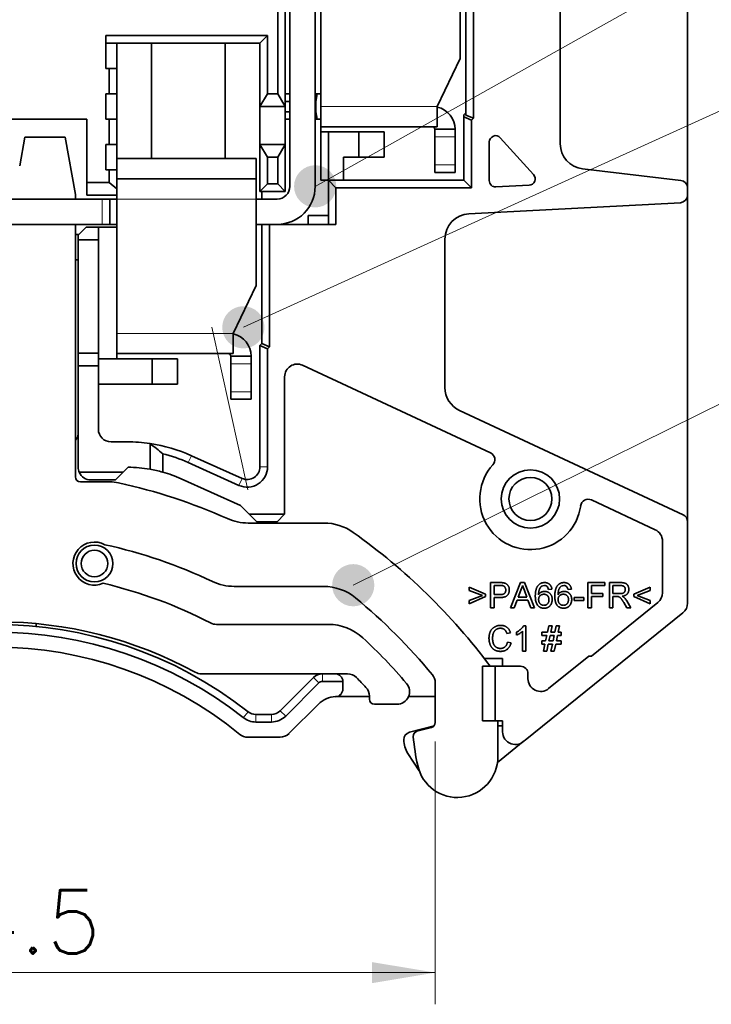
# Model space of a CAD drawing. Header units: millimetres. Extents: x 6 to 292, y 26 to 225.
# Tile 4 of 26: x 82 to 109, y 97 to 136. Entities that reach past the tile are written whole.
import ezdxf
from ezdxf.enums import TextEntityAlignment as Align

# ---------------------------------------------------------------- set-up
doc = ezdxf.new("R2010")
doc.units = ezdxf.units.MM
doc.layers.add('可见', color=7, linetype='Continuous')
doc.layers.add('相切', color=7, linetype='Continuous')
doc.layers.add('尺寸层', color=5, linetype='Continuous', lineweight=13)
doc.styles.add('SEACAD_romans_shx', font='romans.shx', dxfattribs={"width": 0.8})
doc.dimstyles.new('DEGSON', dxfattribs={"dimtxt": 2.5, "dimasz": 2.5, "dimexe": 1.25, "dimexo": 0.75, "dimgap": 0.75, "dimtad": 1, "dimdsep": 46, "dimtxsty": 'SEACAD_romans_shx', "dimblk1": '_SE_FILLED', "dimblk2": '_SE_FILLED', "dimsah": 1, "dimcen": 1.25, "dimadec": 1, "dimazin": 0, "dimtfac": 0.7, "dimtdec": 3, "dimtmove": 0, "dimatfit": 3, "dimfxl": 1, "dimtolj": 1, "dimarcsym": 0})

# ---------------------------------------------------------------- blocks, each defined once
blk = doc.blocks.new('SEANNOT_GROUP1')
at = {"layer": '尺寸层'}
h = blk.add_hatch(color=256, dxfattribs=at)
edge = h.paths.add_edge_path()
edge.add_ellipse((93.247, 129.307), major_axis=(0.833, 0), ratio=1, start_angle=0, end_angle=360)
blk.add_line((115.156, 141.591), (119.116, 141.591), dxfattribs=at)
blk.add_lwpolyline([(115.156, 141.591), (93.247, 129.307)], dxfattribs=at)
blk = doc.blocks.new('SEANNOT_GROUP3')
at = {"layer": '尺寸层'}
h = blk.add_hatch(color=256, dxfattribs=at)
edge = h.paths.add_edge_path()
edge.add_ellipse((90.413, 123.746), major_axis=(0.833, 0), ratio=1, start_angle=0, end_angle=360)
for p, q in [((115.082, 134.943), (119.042, 134.943)), ((90.584, 117.338), (89.163, 123.746))]:
    blk.add_line(p, q, dxfattribs=at)
blk.add_lwpolyline([(115.082, 134.943), (90.413, 123.746)], dxfattribs=at)
blk = doc.blocks.new('SEANNOT_GROUP4')
at = {"layer": '尺寸层'}
h = blk.add_hatch(color=256, dxfattribs=at)
edge = h.paths.add_edge_path()
edge.add_ellipse((94.749, 113.573), major_axis=(0.833, 0), ratio=1, start_angle=0, end_angle=360)
blk.add_line((116.246, 124.196), (120.205, 124.196), dxfattribs=at)
blk.add_lwpolyline([(116.246, 124.196), (94.749, 113.573)], dxfattribs=at)
blk = doc.blocks.new('SE1')
at = {"layer": '可见', "color": 7, "linetype": 'Continuous', "lineweight": 35}
for p, q in [((107.942, 129.245), (107.942, 139.974)), ((91.767, 132.953), (91.767, 137.877)), ((92.067, 137.877), (92.067, 132.453)), ((93.467, 132.457), (93.467, 137.757)), ((98.967, 137.757), (98.967, 134.35)), ((99.192, 132.118), (99.192, 136.853)), ((102.917, 130.989), (102.917, 137.094)), ((99.492, 136.553), (99.492, 131.994)), ((92.247, 136.257), (92.247, 129.307)), ((93.247, 136.257), (93.247, 129.307)), ((84.992, 135.253), (84.992, 133.953)), ((84.992, 135.253), (91.367, 135.253)), ((91.067, 134.953), (91.367, 135.253)), ((91.367, 135.253), (91.367, 132.953)), ((84.992, 134.953), (91.067, 134.953)), ((85.417, 133.953), (85.417, 134.953)), ((86.792, 134.953), (86.792, 130.407)), ((89.692, 130.407), (89.692, 134.953)), ((91.067, 132.453), (91.067, 134.953)), ((98.067, 132.457), (98.967, 134.35)), ((84.992, 133.953), (85.117, 133.953)), ((85.117, 132.953), (85.117, 133.953)), ((85.117, 133.953), (85.417, 133.953)), ((85.417, 133.953), (85.417, 132.953)), ((84.992, 132.953), (84.992, 131.953)), ((85.117, 132.953), (84.992, 132.953)), ((85.417, 132.953), (85.117, 132.953)), ((85.417, 131.953), (85.417, 132.953)), ((91.367, 132.953), (91.067, 132.453)), ((91.367, 132.953), (91.767, 132.953)), ((92.067, 132.453), (91.767, 132.953)), ((92.067, 132.953), (92.247, 132.953)), ((93.247, 132.953), (93.321, 132.953)), ((93.267, 132.653), (93.321, 132.953)), ((93.321, 132.953), (93.467, 132.953)), ((91.067, 132.453), (91.067, 130.953)), ((91.067, 132.453), (92.067, 132.453)), ((92.247, 132.653), (92.067, 132.653)), ((92.067, 130.953), (92.067, 132.453)), ((93.267, 132.653), (93.247, 132.653)), ((93.267, 132.253), (93.267, 132.653)), ((93.467, 131.657), (93.467, 132.457)), ((98.067, 132.457), (98.067, 131.657)), ((92.067, 132.253), (92.247, 132.253)), ((93.247, 132.253), (93.267, 132.253)), ((93.321, 131.953), (93.267, 132.253)), ((99.117, 132.128), (99.192, 132.203)), ((99.117, 132.128), (99.117, 132.043)), ((99.492, 131.994), (99.192, 132.118)), ((84.242, 131.953), (77.242, 131.953)), ((84.242, 129.453), (84.242, 131.953)), ((84.992, 131.953), (85.117, 131.953)), ((85.117, 130.953), (85.117, 131.953)), ((85.117, 131.953), (85.417, 131.953)), ((85.417, 131.953), (85.417, 130.953)), ((92.247, 131.953), (92.067, 131.953)), ((93.321, 131.953), (93.247, 131.953)), ((93.467, 131.953), (93.321, 131.953)), ((99.417, 131.919), (99.117, 132.043)), ((99.117, 129.553), (99.117, 132.043)), ((99.492, 131.994), (99.417, 131.919)), ((99.417, 131.919), (99.417, 129.253)), ((93.467, 131.657), (93.467, 131.453)), ((93.467, 131.657), (98.067, 131.657)), ((93.467, 129.553), (93.467, 131.453)), ((93.767, 131.453), (93.467, 131.453)), ((93.767, 131.453), (93.767, 129.553)), ((94.967, 131.453), (93.767, 131.453)), ((94.967, 130.453), (94.967, 131.453)), ((95.967, 131.453), (94.967, 131.453)), ((95.967, 130.453), (95.967, 131.453)), ((98.767, 131.557), (97.967, 131.557)), ((97.967, 131.257), (97.967, 131.557)), ((98.767, 131.557), (98.767, 131.257)), ((81.787, 131.253), (81.587, 130.12)), ((83.387, 131.253), (81.787, 131.253)), ((83.787, 128.986), (83.387, 131.253)), ((84.992, 130.953), (84.992, 129.953)), ((85.117, 130.953), (84.992, 130.953)), ((85.417, 130.953), (85.117, 130.953)), ((85.417, 130.407), (85.417, 130.953)), ((91.067, 130.953), (91.367, 130.453)), ((91.067, 129.107), (91.067, 130.953)), ((92.067, 130.953), (91.067, 130.953)), ((91.767, 130.453), (92.067, 130.953)), ((92.067, 130.953), (92.067, 129.107)), ((97.967, 131.257), (97.967, 130.157)), ((98.767, 131.257), (98.767, 130.157)), ((100.117, 131.057), (100.117, 129.532)), ((101.864, 129.768), (100.552, 131.224)), ((85.417, 129.607), (85.417, 130.407)), ((85.417, 130.407), (90.917, 130.407)), ((90.917, 129.607), (90.917, 130.407)), ((91.367, 130.453), (91.367, 129.407)), ((91.367, 130.453), (91.767, 130.453)), ((91.767, 129.407), (91.767, 130.453)), ((94.367, 130.453), (94.367, 129.553)), ((94.967, 130.453), (94.367, 130.453)), ((94.967, 130.453), (95.967, 130.453)), ((97.967, 129.857), (97.967, 130.157)), ((98.767, 130.157), (98.767, 129.857)), ((84.992, 129.953), (85.117, 129.953)), ((85.117, 129.453), (85.117, 129.953)), ((85.117, 129.953), (85.417, 129.953)), ((97.967, 129.857), (98.767, 129.857)), ((103.801, 129.996), (107.676, 129.543)), ((84.242, 129.453), (85.117, 129.453)), ((84.242, 128.953), (84.242, 129.453)), ((85.417, 129.203), (85.117, 129.453)), ((85.417, 129.607), (85.417, 129.273)), ((85.417, 129.607), (90.917, 129.607)), ((90.917, 129.607), (90.917, 128.807)), ((91.067, 129.107), (91.367, 129.407)), ((91.367, 129.407), (91.767, 129.407)), ((92.067, 129.107), (91.767, 129.407)), ((93.767, 129.553), (93.467, 129.553)), ((94.067, 129.253), (93.767, 129.553)), ((93.767, 127.803), (93.767, 129.553)), ((93.767, 129.553), (99.117, 129.553)), ((99.417, 129.253), (99.117, 129.553)), ((100.38, 129.282), (101.691, 129.351)), ((83.787, 128.807), (83.787, 128.986)), ((84.242, 128.953), (85.417, 128.953)), ((85.417, 128.807), (85.417, 129.273)), ((92.067, 129.107), (91.067, 129.107)), ((91.142, 129.107), (91.142, 128.807)), ((99.417, 129.253), (94.067, 129.253)), ((94.067, 129.253), (94.067, 127.803)), ((107.942, 129.245), (107.942, 128.962)), ((107.942, 128.962), (107.942, 116.079)), ((76.642, 128.807), (84.842, 128.807)), ((84.842, 128.807), (85.142, 128.807)), ((85.142, 128.807), (85.142, 127.807)), ((85.142, 128.807), (85.417, 128.807)), ((85.417, 123.507), (85.417, 128.807)), ((90.917, 128.807), (91.747, 128.807)), ((90.917, 128.807), (90.917, 125.4)), ((99.314, 128.225), (107.657, 128.662)), ((76.642, 127.807), (84.842, 127.807)), ((83.787, 117.849), (83.787, 127.807)), ((85.142, 127.807), (84.842, 127.807)), ((85.417, 127.807), (85.142, 127.807)), ((90.917, 127.807), (91.747, 127.807)), ((91.142, 127.807), (91.142, 127.803)), ((91.142, 127.803), (91.442, 127.803)), ((91.142, 123.103), (91.142, 127.803)), ((94.067, 127.803), (91.442, 127.803)), ((91.442, 127.803), (91.442, 122.979)), ((92.967, 128.153), (93.767, 128.153)), ((92.967, 127.803), (92.967, 128.153)), ((83.787, 127.407), (83.916, 127.407)), ((84.212, 127.703), (83.892, 127.382)), ((84.692, 127.703), (84.212, 127.703)), ((85.417, 127.703), (84.692, 127.703)), ((84.692, 127.197), (84.692, 127.703)), ((83.892, 127.382), (83.892, 127.197)), ((83.892, 127.197), (83.892, 122.727)), ((84.692, 127.197), (83.892, 127.197)), ((84.692, 122.727), (84.692, 127.197)), ((98.367, 121.372), (98.367, 127.226)), ((83.892, 126.407), (83.787, 126.407)), ((90.017, 123.507), (90.917, 125.4)), ((85.417, 122.707), (85.417, 123.507)), ((90.017, 123.507), (90.017, 122.707)), ((91.067, 123.028), (91.142, 123.103)), ((91.067, 123.028), (91.367, 122.904)), ((91.067, 118.242), (91.067, 123.028)), ((91.142, 123.103), (91.442, 122.979)), ((91.442, 122.979), (91.367, 122.904)), ((91.367, 122.904), (91.367, 118.242)), ((83.892, 122.727), (83.892, 122.227)), ((84.692, 122.727), (83.892, 122.727)), ((84.692, 122.227), (84.692, 122.727)), ((86.817, 122.503), (84.692, 122.503)), ((85.417, 122.707), (85.417, 122.503)), ((85.417, 122.707), (90.017, 122.707)), ((86.817, 122.503), (87.817, 122.503)), ((86.817, 121.503), (86.817, 122.503)), ((87.817, 122.503), (87.817, 121.503)), ((90.717, 122.607), (89.917, 122.607)), ((89.917, 122.307), (89.917, 122.607)), ((90.717, 122.607), (90.717, 122.307)), ((83.892, 122.227), (83.892, 119.527)), ((84.692, 122.227), (83.892, 122.227)), ((84.692, 119.727), (84.692, 122.227)), ((89.917, 122.307), (89.917, 121.207)), ((90.717, 122.307), (90.717, 121.207)), ((92.753, 122.249), (100.164, 118.793)), ((92.042, 116.377), (92.042, 121.796)), ((84.692, 121.503), (86.817, 121.503)), ((87.817, 121.503), (86.817, 121.503)), ((89.917, 120.907), (89.917, 121.207)), ((90.717, 121.207), (90.717, 120.907)), ((89.917, 120.907), (90.717, 120.907)), ((107.768, 116.351), (98.944, 120.466)), ((83.892, 119.527), (83.892, 118.227)), ((85.825, 119.227), (85.192, 119.227)), ((86.73, 118.147), (86.73, 119.16)), ((87.23, 118.757), (87.23, 118.033)), ((88.364, 118.683), (90.362, 117.786)), ((85.665, 118.027), (85.865, 118.226)), ((90.239, 117.512), (88.241, 118.409)), ((83.933, 118.027), (85.665, 118.027)), ((85.365, 117.727), (84.392, 117.727)), ((85.365, 117.727), (85.665, 118.027)), ((87.955, 117.77), (90.302, 116.717)), ((85.147, 117.649), (83.987, 117.649)), ((104.147, 116.936), (106.663, 115.763)), ((90.302, 116.717), (90.642, 116.377)), ((90.642, 116.377), (92.042, 116.377)), ((90.642, 116.377), (90.942, 116.077)), ((91.742, 116.077), (92.042, 116.377)), ((93.591, 116.027), (90.597, 116.027)), ((91.742, 116.077), (90.942, 116.077)), ((107.942, 116.079), (107.942, 112.869)), ((106.952, 115.31), (106.952, 113.276)), ((90.05, 113.527), (93.57, 113.527)), ((99.319, 113.497), (99.972, 113.215)), ((99.319, 113.369), (99.319, 113.497)), ((100.165, 112.677), (100.165, 113.677)), ((100.165, 113.677), (100.532, 113.677)), ((100.545, 113.561), (100.306, 113.561)), ((100.306, 113.561), (100.306, 113.202)), ((100.951, 112.677), (101.348, 113.677)), ((101.348, 113.677), (101.507, 113.677)), ((101.502, 113.363), (101.427, 113.56)), ((101.507, 113.677), (101.904, 112.677)), ((102.413, 113.51), (102.46, 113.407)), ((102.588, 113.42), (102.46, 113.407)), ((103.183, 113.51), (103.229, 113.407)), ((103.357, 113.42), (103.229, 113.407)), ((104.011, 113.677), (104.678, 113.677)), ((104.011, 112.677), (104.011, 113.677)), ((104.152, 113.561), (104.152, 113.241)), ((104.678, 113.561), (104.152, 113.561)), ((104.678, 113.677), (104.678, 113.561)), ((104.857, 112.677), (104.857, 113.677)), ((104.857, 113.677), (105.291, 113.677)), ((105.296, 113.561), (104.998, 113.561)), ((104.998, 113.561), (104.998, 113.241)), ((105.819, 113.215), (106.472, 113.497)), ((106.472, 113.497), (106.472, 113.369)), ((99.844, 113.17), (99.319, 113.369)), ((99.319, 112.971), (99.844, 113.17)), ((99.972, 113.125), (99.319, 112.843)), ((99.972, 113.215), (99.972, 113.125)), ((100.306, 113.202), (100.547, 113.202)), ((100.551, 113.087), (100.306, 113.087)), ((100.306, 113.087), (100.306, 112.677)), ((101.359, 113.377), (101.257, 113.1)), ((101.257, 113.1), (101.598, 113.1)), ((101.598, 113.1), (101.501, 113.362)), ((103.472, 113.087), (103.844, 113.087)), ((103.472, 112.971), (103.472, 113.087)), ((103.844, 113.087), (103.844, 112.971)), ((104.152, 113.241), (104.601, 113.241)), ((104.152, 113.125), (104.152, 112.677)), ((104.601, 113.125), (104.152, 113.125)), ((104.601, 113.241), (104.601, 113.125)), ((104.998, 113.241), (105.266, 113.241)), ((105.142, 113.125), (104.998, 113.125)), ((104.998, 113.125), (104.998, 112.677)), ((105.819, 113.125), (105.819, 113.215)), ((106.472, 112.843), (105.819, 113.125)), ((106.472, 113.369), (105.947, 113.17)), ((105.947, 113.17), (106.472, 112.971)), ((99.319, 112.843), (99.319, 112.971)), ((100.306, 112.677), (100.165, 112.677)), ((101.101, 112.677), (100.951, 112.677)), ((101.214, 112.984), (101.101, 112.677)), ((101.641, 112.984), (101.214, 112.984)), ((101.754, 112.677), (101.641, 112.984)), ((101.904, 112.677), (101.754, 112.677)), ((103.844, 112.971), (103.472, 112.971)), ((104.152, 112.677), (104.011, 112.677)), ((104.15, 110.777), (106.766, 112.887)), ((104.998, 112.677), (104.857, 112.677)), ((105.547, 112.677), (105.422, 112.888)), ((105.544, 112.953), (105.708, 112.677)), ((105.708, 112.677), (105.547, 112.677)), ((106.472, 112.971), (106.472, 112.843)), ((101.536, 107.464), (107.756, 112.48)), ((82.242, 111.947), (82.242, 112.057)), ((93.769, 112.027), (89.347, 112.027)), ((101.472, 111.977), (101.554, 111.977)), ((101.554, 111.977), (101.554, 110.977)), ((102.412, 111.72), (102.465, 111.977)), ((102.465, 111.977), (102.595, 111.977)), ((102.595, 111.977), (102.542, 111.72)), ((102.705, 111.72), (102.757, 111.977)), ((102.757, 111.977), (102.888, 111.977)), ((102.888, 111.977), (102.835, 111.72)), ((100.952, 111.699), (100.811, 111.668)), ((101.196, 111.608), (101.196, 111.727)), ((101.426, 110.977), (101.426, 111.756)), ((102.196, 111.592), (102.196, 111.72)), ((102.196, 111.72), (102.412, 111.72)), ((102.386, 111.592), (102.196, 111.592)), ((102.341, 111.374), (102.386, 111.592)), ((102.516, 111.592), (102.472, 111.374)), ((102.678, 111.592), (102.516, 111.592)), ((102.542, 111.72), (102.705, 111.72)), ((102.634, 111.374), (102.678, 111.592)), ((102.809, 111.592), (102.764, 111.374)), ((102.952, 111.592), (102.809, 111.592)), ((102.835, 111.72), (102.952, 111.72)), ((102.952, 111.72), (102.952, 111.592)), ((100.837, 111.33), (100.978, 111.297)), ((102.196, 111.246), (102.196, 111.374)), ((102.196, 111.374), (102.341, 111.374)), ((102.315, 111.246), (102.196, 111.246)), ((102.26, 110.977), (102.315, 111.246)), ((102.445, 111.246), (102.39, 110.977)), ((102.608, 111.246), (102.445, 111.246)), ((102.472, 111.374), (102.634, 111.374)), ((102.552, 110.977), (102.608, 111.246)), ((102.738, 111.246), (102.683, 110.977)), ((102.952, 111.246), (102.738, 111.246)), ((102.764, 111.374), (102.952, 111.374)), ((102.952, 111.374), (102.952, 111.246)), ((101.554, 110.977), (101.426, 110.977)), ((102.39, 110.977), (102.26, 110.977)), ((104.05, 110.777), (102.459, 109.493)), ((102.683, 110.977), (102.552, 110.977)), ((104.05, 110.777), (104.15, 110.777)), ((99.845, 108.227), (99.845, 110.377)), ((100.345, 110.377), (99.845, 110.377)), ((100.645, 110.677), (99.922, 110.677)), ((101.345, 110.377), (100.345, 110.377)), ((100.345, 110.377), (100.345, 108.227)), ((100.645, 110.377), (100.645, 110.677)), ((88.754, 110.077), (93.532, 110.077)), ((91.871, 108.623), (93.178, 109.93)), ((93.532, 110.077), (94.04, 110.077)), ((94.04, 110.077), (94.522, 110.077)), ((101.645, 109.882), (101.645, 110.077)), ((93.391, 109.718), (92.083, 108.411)), ((94.34, 109.777), (93.532, 109.777)), ((94.34, 109.476), (94.34, 109.777)), ((97.985, 109.725), (97.985, 108.158)), ((94.082, 109.177), (95.385, 109.177)), ((95.385, 109.2), (95.385, 109.077)), ((96.93, 109.177), (97.985, 109.177)), ((93.375, 108.884), (92.214, 107.723)), ((95.585, 108.877), (96.472, 108.877)), ((90.906, 108.477), (91.518, 108.477)), ((91.518, 108.177), (90.906, 108.177)), ((97.939, 108.031), (96.964, 107.77)), ((99.845, 108.227), (100.345, 108.227)), ((100.345, 108.227), (100.645, 108.227)), ((100.456, 106.8), (100.456, 108.227)), ((100.456, 108.03), (100.645, 108.03)), ((100.645, 108.227), (100.645, 107.791)), ((97.837, 107.965), (97.264, 107.812)), ((91.861, 107.577), (90.59, 107.577)), ((100.441, 106.581), (101.459, 107.402)), ((101.459, 107.402), (101.536, 107.464)), ((101.531, 107.474), (101.536, 107.464)), ((96.905, 106.936), (97.351, 106.256))]:
    blk.add_line(p, q, dxfattribs=at)
for centre, radius in [((101.742, 116.977), 1.15), ((101.742, 116.977), 0.85), ((84.537, 114.427), 0.725), ((84.537, 114.427), 0.525)]:
    blk.add_circle(centre, radius, dxfattribs=at)
for centre, radius, start, end in [((97.867, 131.557), 0.9, 0, 77.1604), ((97.867, 131.557), 0.1, 0, 90), ((100.367, 131.057), 0.25, 42.0022, 180), ((103.917, 130.989), 1, 180, 263.3337), ((101.678, 129.601), 0.25, 273, 42.0022), ((100.367, 129.532), 0.25, 180, 273), ((107.642, 129.245), 0.3, 0, 83.3412), ((91.747, 129.307), 1.5, 270, 0), ((91.747, 129.307), 0.5, 270, 0), ((107.642, 128.962), 0.3, 272.9925, 0), ((99.367, 127.226), 1, 93, 180), ((89.817, 122.607), 0.9, 0, 77.1604), ((89.817, 122.607), 0.1, 0, 90), ((92.542, 121.796), 0.5, 65, 180.0004), ((99.367, 121.372), 1, 180, 245), ((85.192, 119.727), 0.5, 180, 270), ((83.592, 119.527), 0.3, 310.591, 360), ((85.825, 113.027), 6.2, 81.6018, 90), ((80.86, 111.372), 9.752, 49.2175, 52.9925), ((85.825, 113.027), 6.2, 65.8209, 81.6018), ((85.825, 113.027), 5.9, 65.8209, 76.2183), ((100.038, 118.521), 0.3, 317.8042, 65), ((84.392, 118.227), 0.5, 180, 203.5782), ((85.825, 113.027), 5.2, 79.9714, 89.5581), ((85.825, 113.027), 5.2, 74.3183, 79.9714), ((90.567, 118.242), 0.8, 245.8209, 0), ((90.567, 118.242), 0.5, 245.8209, 0), ((101.742, 116.977), 2, 137.8042, 352.1958), ((83.987, 117.849), 0.2, 180, 270), ((84.392, 118.227), 0.5, 203.5782, 270), ((85.825, 113.027), 5.2, 65.8209, 74.3183), ((85.147, 116.049), 1.6, 77.6378, 90), ((80.737, 95.927), 22.2, 65.9546, 77.6378), ((104.02, 116.664), 0.3, 65, 172.1958), ((90.597, 118.027), 2, 245.9546, 270), ((107.642, 116.079), 0.3, 0, 65.0082), ((93.591, 114.027), 2, 54.6186, 90), ((106.452, 115.31), 0.5, 0, 65), ((80.737, 95.927), 24.2, 36.663, 54.6186), ((84.537, 114.427), 0.85, 61.2334, 293.7879), ((80.737, 95.927), 19.7, 64.5854, 77.6632), ((80.737, 95.927), 18.2, 62.5857, 76.8425), ((90.05, 115.527), 2, 244.5854, 270), ((93.57, 111.527), 2, 50.5588, 90), ((100.612, 113.759), 0.839, 332.8651, 346.2619), ((102.29, 113.349), 0.212, 89.7098, 120.6705), ((102.297, 113.402), 0.158, 42.7226, 92.2195), ((103.059, 113.349), 0.212, 89.7098, 120.6705), ((103.066, 113.402), 0.158, 42.7226, 92.2195), ((80.737, 95.927), 22.2, 39.4841, 50.5588), ((105.159, 112.799), 0.327, 80.7302, 92.9708), ((106.452, 113.276), 0.5, 308.8934, 0), ((107.442, 112.869), 0.5, 308.8836, 0), ((80.647, 95.927), 16.1, 51.8267, 128.1733), ((80.737, 95.927), 16.2, 61.3119, 118.6881), ((89.347, 112.527), 0.5, 242.5857, 270), ((93.769, 110.027), 2, 47.2544, 90), ((80.647, 95.927), 15.8, 51.8267, 128.1733), ((80.737, 95.927), 21.2, 40.5234, 47.2544), ((80.647, 95.927), 15.2, 50.7041, 129.2959), ((101.345, 110.077), 0.3, 0, 90), ((88.754, 110.577), 0.5, 241.3119, 270), ((93.532, 109.577), 0.5, 90, 135), ((94.04, 109.777), 0.3, 0, 90), ((94.522, 109.577), 0.5, 44.7172, 90), ((80.737, 95.927), 19.9, 43.1737, 44.7172), ((97.485, 109.725), 0.5, 0, 39.4841), ((93.532, 109.577), 0.2, 90, 135), ((94.885, 109.2), 0.5, 0, 43.1737), ((96.472, 109.377), 0.5, 270, 40.5234), ((102.145, 109.882), 0.5, 180, 308.8934), ((94.082, 108.177), 1, 91.847, 135), ((94.04, 109.476), 0.3, 271.847, 360), ((94.082, 108.177), 1, 90, 91.847), ((95.585, 109.077), 0.2, 180, 270), ((90.906, 108.977), 0.5, 231.8267, 270), ((91.518, 108.977), 0.5, 270, 315), ((91.518, 108.977), 0.8, 270, 315), ((90.906, 108.977), 0.8, 231.8267, 270), ((97.785, 108.158), 0.2, 285, 0), ((90.59, 108.077), 0.5, 230.7041, 270), ((91.861, 108.077), 0.5, 270, 315), ((97.042, 107.48), 0.3, 105, 180.3263), ((97.316, 107.619), 0.2, 105, 185.19), ((106.379, 108.442), 9.3, 185.19, 192.316), ((101.145, 107.791), 0.5, 180, 320.6155), ((97.742, 107.484), 1, 180.3263, 213.2556), ((98.856, 106.8), 1.6, 192.316, 0)]:
    blk.add_arc(centre, radius, start, end, dxfattribs=at)
for points, knots in [([(100.532, 113.677), (100.547, 113.676), (100.576, 113.676), (100.616, 113.674), (100.65, 113.672), (100.671, 113.669), (100.68, 113.667)], [0, 0, 0, 0, 0.307163, 0.576853, 0.806633, 1, 1, 1, 1]), ([(100.66, 113.552), (100.657, 113.553), (100.651, 113.555), (100.64, 113.556), (100.628, 113.558), (100.615, 113.559), (100.6, 113.56), (100.583, 113.561), (100.564, 113.561), (100.551, 113.561), (100.545, 113.561)], [0, 0, 0, 0, 0.076383, 0.165986, 0.270715, 0.388824, 0.520602, 0.666029, 0.825243, 1, 1, 1, 1]), ([(100.767, 113.385), (100.767, 113.395), (100.766, 113.415), (100.761, 113.443), (100.751, 113.47), (100.738, 113.493), (100.723, 113.514), (100.704, 113.531), (100.683, 113.544), (100.668, 113.55), (100.66, 113.552)], [0, 0, 0, 0, 0.142895, 0.27688, 0.405407, 0.531833, 0.654225, 0.769811, 0.88411, 1, 1, 1, 1]), ([(100.68, 113.667), (100.692, 113.665), (100.714, 113.661), (100.746, 113.65), (100.775, 113.637), (100.801, 113.621), (100.824, 113.602), (100.845, 113.58), (100.864, 113.554), (100.879, 113.525), (100.892, 113.493), (100.902, 113.46), (100.907, 113.425), (100.908, 113.401), (100.908, 113.389)], [0, 0, 0, 0, 0.089242, 0.172977, 0.252655, 0.328953, 0.404688, 0.481499, 0.56187, 0.645629, 0.732291, 0.819179, 0.908075, 1, 1, 1, 1]), ([(101.934, 113.145), (101.934, 113.156), (101.934, 113.18), (101.936, 113.214), (101.938, 113.247), (101.941, 113.278), (101.944, 113.309), (101.949, 113.338), (101.955, 113.366), (101.961, 113.393), (101.968, 113.418), (101.976, 113.443), (101.985, 113.466), (101.995, 113.488), (102.006, 113.508), (102.017, 113.528), (102.029, 113.546), (102.038, 113.557), (102.043, 113.563)], [0, 0, 0, 0, 0.080034, 0.157854, 0.232564, 0.304731, 0.374384, 0.441663, 0.506048, 0.568692, 0.628715, 0.687238, 0.743227, 0.797567, 0.850239, 0.901629, 0.951067, 1, 1, 1, 1]), ([(102.043, 113.563), (102.051, 113.572), (102.067, 113.59), (102.094, 113.613), (102.123, 113.633), (102.154, 113.649), (102.188, 113.661), (102.223, 113.67), (102.26, 113.676), (102.286, 113.676), (102.299, 113.677)], [0, 0, 0, 0, 0.125625, 0.247619, 0.368528, 0.488104, 0.609878, 0.735382, 0.864448, 1, 1, 1, 1]), ([(102.299, 113.677), (102.309, 113.676), (102.328, 113.676), (102.356, 113.673), (102.383, 113.667), (102.408, 113.66), (102.432, 113.65), (102.455, 113.639), (102.476, 113.625), (102.496, 113.609), (102.514, 113.591), (102.531, 113.571), (102.545, 113.55), (102.558, 113.527), (102.568, 113.503), (102.577, 113.477), (102.583, 113.449), (102.586, 113.43), (102.588, 113.42)], [0, 0, 0, 0, 0.068499, 0.134572, 0.198208, 0.259784, 0.319951, 0.379508, 0.438814, 0.498497, 0.558182, 0.617438, 0.677522, 0.737959, 0.80033, 0.86409, 0.930622, 1, 1, 1, 1]), ([(102.703, 113.145), (102.703, 113.156), (102.703, 113.18), (102.705, 113.214), (102.707, 113.247), (102.71, 113.278), (102.714, 113.309), (102.718, 113.338), (102.724, 113.366), (102.73, 113.393), (102.737, 113.418), (102.746, 113.443), (102.754, 113.466), (102.764, 113.488), (102.775, 113.508), (102.786, 113.528), (102.799, 113.546), (102.808, 113.557), (102.812, 113.563)], [0, 0, 0, 0, 0.080034, 0.157854, 0.232564, 0.304731, 0.374384, 0.441663, 0.506048, 0.568692, 0.628715, 0.687238, 0.743227, 0.797567, 0.850239, 0.901629, 0.951067, 1, 1, 1, 1]), ([(102.812, 113.563), (102.82, 113.572), (102.836, 113.59), (102.863, 113.613), (102.892, 113.633), (102.924, 113.649), (102.957, 113.661), (102.992, 113.67), (103.03, 113.676), (103.055, 113.676), (103.068, 113.677)], [0, 0, 0, 0, 0.125625, 0.247619, 0.368528, 0.488104, 0.609878, 0.735382, 0.864448, 1, 1, 1, 1]), ([(103.068, 113.677), (103.078, 113.676), (103.097, 113.676), (103.125, 113.673), (103.152, 113.667), (103.178, 113.66), (103.201, 113.65), (103.224, 113.639), (103.246, 113.625), (103.265, 113.609), (103.284, 113.591), (103.3, 113.571), (103.314, 113.55), (103.327, 113.527), (103.337, 113.503), (103.346, 113.477), (103.353, 113.449), (103.356, 113.43), (103.357, 113.42)], [0, 0, 0, 0, 0.068499, 0.134572, 0.198208, 0.259784, 0.319951, 0.379508, 0.438814, 0.498497, 0.558182, 0.617438, 0.677522, 0.737959, 0.80033, 0.86409, 0.930622, 1, 1, 1, 1]), ([(105.291, 113.677), (105.301, 113.676), (105.321, 113.676), (105.35, 113.675), (105.376, 113.673), (105.401, 113.67), (105.424, 113.666), (105.445, 113.662), (105.465, 113.657), (105.482, 113.65), (105.499, 113.643), (105.514, 113.634), (105.528, 113.625), (105.542, 113.613), (105.554, 113.601), (105.566, 113.587), (105.577, 113.572), (105.591, 113.55), (105.605, 113.522), (105.617, 113.485), (105.625, 113.447), (105.626, 113.42), (105.626, 113.407)], [0, 0, 0, 0, 0.062113, 0.120212, 0.174385, 0.225444, 0.272358, 0.316388, 0.356869, 0.393978, 0.429589, 0.464683, 0.500036, 0.535483, 0.571363, 0.607909, 0.645662, 0.684517, 0.762579, 0.840497, 0.919073, 1, 1, 1, 1]), ([(105.485, 113.404), (105.485, 113.41), (105.485, 113.421), (105.483, 113.437), (105.479, 113.452), (105.474, 113.467), (105.468, 113.48), (105.46, 113.493), (105.451, 113.506), (105.44, 113.517), (105.428, 113.528), (105.414, 113.537), (105.398, 113.544), (105.381, 113.551), (105.362, 113.555), (105.342, 113.559), (105.319, 113.561), (105.304, 113.561), (105.296, 113.561)], [0, 0, 0, 0, 0.060326, 0.11816, 0.174187, 0.229539, 0.28345, 0.337827, 0.392632, 0.448466, 0.505965, 0.565059, 0.626654, 0.692232, 0.761131, 0.83531, 0.915326, 1, 1, 1, 1]), ([(100.547, 113.202), (100.557, 113.202), (100.575, 113.203), (100.602, 113.205), (100.626, 113.209), (100.649, 113.214), (100.669, 113.22), (100.687, 113.229), (100.703, 113.238), (100.717, 113.25), (100.729, 113.262), (100.739, 113.276), (100.748, 113.292), (100.755, 113.308), (100.761, 113.326), (100.764, 113.344), (100.767, 113.364), (100.767, 113.378), (100.767, 113.385)], [0, 0, 0, 0, 0.087731, 0.169006, 0.244802, 0.314232, 0.378942, 0.439172, 0.495787, 0.549435, 0.602, 0.654255, 0.706905, 0.761202, 0.816862, 0.87467, 0.936008, 1, 1, 1, 1]), ([(100.908, 113.389), (100.908, 113.379), (100.908, 113.358), (100.904, 113.328), (100.898, 113.3), (100.889, 113.272), (100.879, 113.246), (100.865, 113.221), (100.849, 113.197), (100.831, 113.174), (100.81, 113.153), (100.784, 113.135), (100.755, 113.12), (100.721, 113.108), (100.684, 113.098), (100.643, 113.091), (100.598, 113.088), (100.567, 113.087), (100.551, 113.087)], [0, 0, 0, 0, 0.058048, 0.114213, 0.168892, 0.222626, 0.275651, 0.328725, 0.381659, 0.435953, 0.491264, 0.548993, 0.610417, 0.676248, 0.747409, 0.824866, 0.909026, 1, 1, 1, 1]), ([(102.285, 112.664), (102.272, 112.664), (102.247, 112.665), (102.211, 112.67), (102.176, 112.679), (102.144, 112.691), (102.113, 112.707), (102.084, 112.726), (102.056, 112.749), (102.031, 112.776), (102.008, 112.806), (101.988, 112.841), (101.971, 112.881), (101.957, 112.925), (101.947, 112.974), (101.939, 113.027), (101.935, 113.084), (101.934, 113.124), (101.934, 113.145)], [0, 0, 0, 0, 0.056157, 0.110133, 0.162537, 0.213912, 0.265146, 0.31651, 0.369179, 0.423123, 0.479276, 0.538691, 0.601978, 0.670125, 0.74365, 0.82281, 0.908261, 1, 1, 1, 1]), ([(102.062, 113.199), (102.07, 113.209), (102.085, 113.23), (102.111, 113.257), (102.139, 113.28), (102.17, 113.299), (102.203, 113.313), (102.236, 113.323), (102.27, 113.329), (102.294, 113.33), (102.305, 113.33)], [0, 0, 0, 0, 0.13549, 0.265229, 0.390778, 0.51542, 0.638317, 0.759642, 0.878902, 1, 1, 1, 1]), ([(102.27, 113.215), (102.263, 113.215), (102.249, 113.215), (102.228, 113.212), (102.208, 113.207), (102.189, 113.201), (102.171, 113.193), (102.154, 113.183), (102.138, 113.171), (102.122, 113.158), (102.108, 113.143), (102.096, 113.128), (102.086, 113.11), (102.077, 113.092), (102.07, 113.073), (102.066, 113.052), (102.063, 113.031), (102.062, 113.016), (102.062, 113.009)], [0, 0, 0, 0, 0.064812, 0.127718, 0.189086, 0.249562, 0.309738, 0.370215, 0.431085, 0.493911, 0.55657, 0.617553, 0.678119, 0.739063, 0.801665, 0.864956, 0.93089, 1, 1, 1, 1]), ([(102.472, 113.002), (102.472, 113.01), (102.472, 113.026), (102.469, 113.049), (102.465, 113.07), (102.459, 113.09), (102.452, 113.109), (102.442, 113.127), (102.431, 113.143), (102.418, 113.158), (102.404, 113.172), (102.388, 113.183), (102.372, 113.193), (102.354, 113.201), (102.334, 113.207), (102.314, 113.212), (102.292, 113.215), (102.277, 113.215), (102.27, 113.215)], [0, 0, 0, 0, 0.072229, 0.141252, 0.207439, 0.270245, 0.331238, 0.391254, 0.450152, 0.509008, 0.567734, 0.625726, 0.683708, 0.742407, 0.803094, 0.865865, 0.931379, 1, 1, 1, 1]), ([(102.305, 113.33), (102.315, 113.33), (102.335, 113.33), (102.364, 113.325), (102.392, 113.318), (102.419, 113.308), (102.445, 113.295), (102.469, 113.28), (102.493, 113.261), (102.515, 113.24), (102.535, 113.217), (102.553, 113.192), (102.567, 113.165), (102.58, 113.136), (102.589, 113.106), (102.596, 113.074), (102.6, 113.041), (102.6, 113.018), (102.601, 113.006)], [0, 0, 0, 0, 0.061347, 0.121203, 0.179863, 0.238152, 0.296252, 0.35519, 0.415676, 0.478379, 0.541524, 0.603977, 0.666513, 0.729491, 0.79371, 0.859736, 0.928449, 1, 1, 1, 1]), ([(103.054, 112.664), (103.041, 112.664), (103.016, 112.665), (102.98, 112.67), (102.946, 112.679), (102.913, 112.691), (102.882, 112.707), (102.853, 112.726), (102.826, 112.749), (102.8, 112.776), (102.777, 112.806), (102.757, 112.841), (102.74, 112.881), (102.727, 112.925), (102.716, 112.974), (102.709, 113.027), (102.704, 113.084), (102.703, 113.124), (102.703, 113.145)], [0, 0, 0, 0, 0.056157, 0.110133, 0.162537, 0.213912, 0.265146, 0.31651, 0.369179, 0.423123, 0.479276, 0.538691, 0.601978, 0.670125, 0.74365, 0.82281, 0.908261, 1, 1, 1, 1]), ([(102.831, 113.199), (102.839, 113.209), (102.854, 113.23), (102.88, 113.257), (102.908, 113.28), (102.939, 113.299), (102.972, 113.313), (103.005, 113.323), (103.04, 113.329), (103.063, 113.33), (103.074, 113.33)], [0, 0, 0, 0, 0.13549, 0.265229, 0.390778, 0.51542, 0.638317, 0.759642, 0.878902, 1, 1, 1, 1]), ([(103.039, 113.215), (103.032, 113.215), (103.018, 113.215), (102.997, 113.212), (102.978, 113.207), (102.959, 113.201), (102.941, 113.193), (102.923, 113.183), (102.907, 113.171), (102.891, 113.158), (102.877, 113.143), (102.865, 113.128), (102.855, 113.11), (102.846, 113.092), (102.839, 113.073), (102.835, 113.052), (102.832, 113.031), (102.832, 113.016), (102.831, 113.009)], [0, 0, 0, 0, 0.064812, 0.127718, 0.189086, 0.249562, 0.309738, 0.370215, 0.431085, 0.493911, 0.55657, 0.617553, 0.678119, 0.739063, 0.801665, 0.864956, 0.93089, 1, 1, 1, 1]), ([(103.242, 113.002), (103.242, 113.01), (103.241, 113.026), (103.239, 113.049), (103.235, 113.07), (103.228, 113.09), (103.221, 113.109), (103.211, 113.127), (103.2, 113.143), (103.187, 113.158), (103.173, 113.172), (103.158, 113.183), (103.141, 113.193), (103.123, 113.201), (103.104, 113.207), (103.083, 113.212), (103.061, 113.215), (103.047, 113.215), (103.039, 113.215)], [0, 0, 0, 0, 0.072229, 0.141252, 0.207439, 0.270245, 0.331238, 0.391254, 0.450152, 0.509008, 0.567734, 0.625726, 0.683708, 0.742407, 0.803094, 0.865865, 0.931379, 1, 1, 1, 1]), ([(103.074, 113.33), (103.084, 113.33), (103.104, 113.33), (103.133, 113.325), (103.161, 113.318), (103.188, 113.308), (103.214, 113.295), (103.239, 113.28), (103.262, 113.261), (103.284, 113.24), (103.304, 113.217), (103.322, 113.192), (103.337, 113.165), (103.349, 113.136), (103.358, 113.106), (103.365, 113.074), (103.369, 113.041), (103.37, 113.018), (103.37, 113.006)], [0, 0, 0, 0, 0.061347, 0.121203, 0.179863, 0.238152, 0.296252, 0.35519, 0.415676, 0.478379, 0.541524, 0.603977, 0.666513, 0.729491, 0.79371, 0.859736, 0.928449, 1, 1, 1, 1]), ([(105.422, 112.888), (105.417, 112.895), (105.409, 112.909), (105.396, 112.93), (105.384, 112.95), (105.373, 112.968), (105.362, 112.985), (105.351, 113), (105.342, 113.014), (105.33, 113.031), (105.316, 113.049), (105.3, 113.068), (105.284, 113.083), (105.265, 113.098), (105.242, 113.111), (105.222, 113.118), (105.212, 113.121), (105.212, 113.121), (105.212, 113.121), (105.212, 113.121)], [0, 0, 0, 0, 0.080769, 0.156517, 0.2279, 0.294265, 0.356813, 0.414694, 0.467569, 0.516668, 0.604636, 0.681465, 0.747994, 0.804816, 0.905266, 0.999845, 0.999845, 0.999845, 1, 1, 1, 1]), ([(105.266, 113.241), (105.279, 113.241), (105.304, 113.241), (105.34, 113.245), (105.369, 113.25), (105.395, 113.258), (105.416, 113.269), (105.435, 113.282), (105.45, 113.298), (105.463, 113.317), (105.473, 113.337), (105.48, 113.359), (105.485, 113.381), (105.485, 113.396), (105.485, 113.404)], [0, 0, 0, 0, 0.12886, 0.240892, 0.338044, 0.42012, 0.494058, 0.566095, 0.636805, 0.709148, 0.781942, 0.854285, 0.92617, 1, 1, 1, 1]), ([(105.626, 113.407), (105.626, 113.398), (105.626, 113.382), (105.623, 113.357), (105.617, 113.333), (105.611, 113.31), (105.601, 113.288), (105.59, 113.268), (105.577, 113.248), (105.562, 113.23), (105.544, 113.212), (105.525, 113.197), (105.503, 113.183), (105.479, 113.171), (105.452, 113.16), (105.424, 113.151), (105.393, 113.143), (105.372, 113.14), (105.361, 113.138)], [0, 0, 0, 0, 0.061413, 0.121295, 0.179224, 0.235938, 0.292217, 0.348197, 0.404445, 0.462026, 0.520334, 0.580383, 0.641826, 0.706363, 0.773851, 0.845266, 0.920155, 1, 1, 1, 1]), ([(105.361, 113.138), (105.369, 113.134), (105.384, 113.126), (105.406, 113.114), (105.423, 113.102), (105.434, 113.093), (105.439, 113.089)], [0, 0, 0, 0, 0.293076, 0.556562, 0.791914, 1, 1, 1, 1]), ([(105.439, 113.089), (105.448, 113.08), (105.468, 113.061), (105.494, 113.028), (105.52, 112.992), (105.536, 112.966), (105.544, 112.953)], [0, 0, 0, 0, 0.229528, 0.471466, 0.728186, 1, 1, 1, 1]), ([(102.062, 113.009), (102.063, 112.998), (102.063, 112.979), (102.069, 112.949), (102.078, 112.92), (102.09, 112.892), (102.105, 112.866), (102.122, 112.843), (102.143, 112.824), (102.165, 112.807), (102.19, 112.795), (102.217, 112.786), (102.245, 112.78), (102.265, 112.779), (102.275, 112.779)], [0, 0, 0, 0, 0.086177, 0.171222, 0.257573, 0.34515, 0.431508, 0.513644, 0.593539, 0.672806, 0.752058, 0.831493, 0.913823, 1, 1, 1, 1]), ([(102.275, 112.779), (102.282, 112.779), (102.296, 112.78), (102.316, 112.783), (102.336, 112.787), (102.354, 112.794), (102.372, 112.802), (102.388, 112.813), (102.403, 112.825), (102.418, 112.839), (102.43, 112.854), (102.442, 112.872), (102.452, 112.89), (102.459, 112.91), (102.465, 112.931), (102.469, 112.953), (102.472, 112.977), (102.472, 112.994), (102.472, 113.002)], [0, 0, 0, 0, 0.063965, 0.124854, 0.184383, 0.242748, 0.2999, 0.357059, 0.415719, 0.475258, 0.535508, 0.596291, 0.657728, 0.721052, 0.786261, 0.853834, 0.925318, 1, 1, 1, 1]), ([(102.601, 113.006), (102.6, 112.99), (102.599, 112.96), (102.591, 112.915), (102.579, 112.872), (102.563, 112.837), (102.549, 112.811), (102.537, 112.793), (102.525, 112.776), (102.511, 112.759), (102.497, 112.744), (102.481, 112.73), (102.464, 112.718), (102.447, 112.707), (102.429, 112.697), (102.41, 112.688), (102.391, 112.68), (102.371, 112.674), (102.35, 112.669), (102.329, 112.666), (102.307, 112.664), (102.292, 112.664), (102.285, 112.664)], [0, 0, 0, 0, 0.088899, 0.17544, 0.261633, 0.34801, 0.390819, 0.432814, 0.473776, 0.514166, 0.554107, 0.594121, 0.63362, 0.673585, 0.71348, 0.75336, 0.792891, 0.833007, 0.873643, 0.914893, 0.95695, 1, 1, 1, 1]), ([(102.831, 113.009), (102.832, 112.998), (102.832, 112.979), (102.838, 112.949), (102.847, 112.92), (102.859, 112.892), (102.874, 112.866), (102.892, 112.843), (102.912, 112.824), (102.934, 112.807), (102.959, 112.795), (102.986, 112.786), (103.014, 112.78), (103.034, 112.779), (103.044, 112.779)], [0, 0, 0, 0, 0.086177, 0.171222, 0.257573, 0.34515, 0.431508, 0.513644, 0.593539, 0.672806, 0.752058, 0.831493, 0.913823, 1, 1, 1, 1]), ([(103.044, 112.779), (103.051, 112.779), (103.065, 112.78), (103.086, 112.783), (103.105, 112.787), (103.123, 112.794), (103.141, 112.802), (103.157, 112.813), (103.173, 112.825), (103.187, 112.839), (103.2, 112.854), (103.211, 112.872), (103.221, 112.89), (103.228, 112.91), (103.234, 112.931), (103.239, 112.953), (103.241, 112.977), (103.242, 112.994), (103.242, 113.002)], [0, 0, 0, 0, 0.063965, 0.124854, 0.184383, 0.242748, 0.2999, 0.357059, 0.415719, 0.475258, 0.535508, 0.596291, 0.657728, 0.721052, 0.786261, 0.853834, 0.925318, 1, 1, 1, 1]), ([(103.37, 113.006), (103.369, 112.99), (103.368, 112.96), (103.36, 112.915), (103.348, 112.872), (103.333, 112.837), (103.319, 112.811), (103.307, 112.793), (103.294, 112.776), (103.281, 112.759), (103.266, 112.744), (103.25, 112.73), (103.234, 112.718), (103.216, 112.707), (103.198, 112.697), (103.179, 112.688), (103.16, 112.68), (103.14, 112.674), (103.119, 112.669), (103.098, 112.666), (103.076, 112.664), (103.061, 112.664), (103.054, 112.664)], [0, 0, 0, 0, 0.088899, 0.17544, 0.261633, 0.34801, 0.390819, 0.432814, 0.473776, 0.514166, 0.554107, 0.594121, 0.63362, 0.673585, 0.71348, 0.75336, 0.792891, 0.833007, 0.873643, 0.914893, 0.95695, 1, 1, 1, 1]), ([(100.106, 111.484), (100.106, 111.497), (100.106, 111.522), (100.109, 111.559), (100.114, 111.594), (100.12, 111.629), (100.128, 111.662), (100.138, 111.694), (100.15, 111.725), (100.164, 111.754), (100.179, 111.782), (100.196, 111.809), (100.214, 111.833), (100.234, 111.856), (100.256, 111.877), (100.279, 111.896), (100.304, 111.914), (100.33, 111.93), (100.357, 111.944), (100.385, 111.956), (100.413, 111.966), (100.443, 111.975), (100.473, 111.981), (100.503, 111.986), (100.535, 111.989), (100.556, 111.989), (100.566, 111.989)], [0, 0, 0, 0, 0.049401, 0.097605, 0.144255, 0.189472, 0.233915, 0.277237, 0.319859, 0.361957, 0.403486, 0.443934, 0.483649, 0.522893, 0.561858, 0.600795, 0.640104, 0.679643, 0.7194, 0.758854, 0.798315, 0.837802, 0.877469, 0.917683, 0.958393, 1, 1, 1, 1]), ([(100.56, 111.874), (100.551, 111.874), (100.534, 111.874), (100.508, 111.871), (100.484, 111.867), (100.46, 111.861), (100.438, 111.853), (100.417, 111.844), (100.397, 111.833), (100.378, 111.82), (100.361, 111.806), (100.344, 111.79), (100.33, 111.774), (100.316, 111.756), (100.304, 111.737), (100.293, 111.717), (100.284, 111.696), (100.273, 111.666), (100.263, 111.628), (100.254, 111.581), (100.248, 111.533), (100.247, 111.501), (100.247, 111.485)], [0, 0, 0, 0, 0.046763, 0.091969, 0.135804, 0.178232, 0.219441, 0.260177, 0.30028, 0.340548, 0.380311, 0.419642, 0.459017, 0.498182, 0.53767, 0.577913, 0.618649, 0.660762, 0.745299, 0.829745, 0.914602, 1, 1, 1, 1]), ([(100.811, 111.668), (100.808, 111.677), (100.803, 111.694), (100.793, 111.718), (100.783, 111.741), (100.771, 111.761), (100.759, 111.78), (100.746, 111.797), (100.731, 111.812), (100.716, 111.825), (100.7, 111.837), (100.683, 111.847), (100.665, 111.855), (100.646, 111.862), (100.626, 111.868), (100.605, 111.871), (100.582, 111.874), (100.567, 111.874), (100.56, 111.874)], [0, 0, 0, 0, 0.077231, 0.151165, 0.220785, 0.28715, 0.350632, 0.411307, 0.469964, 0.526707, 0.582498, 0.638509, 0.694918, 0.75242, 0.811251, 0.871856, 0.934644, 1, 1, 1, 1]), ([(100.566, 111.989), (100.578, 111.989), (100.602, 111.989), (100.636, 111.985), (100.67, 111.979), (100.701, 111.971), (100.731, 111.96), (100.76, 111.947), (100.787, 111.931), (100.813, 111.913), (100.837, 111.893), (100.859, 111.872), (100.88, 111.847), (100.898, 111.822), (100.914, 111.794), (100.929, 111.764), (100.942, 111.732), (100.948, 111.71), (100.952, 111.699)], [0, 0, 0, 0, 0.068649, 0.134937, 0.198842, 0.261409, 0.322517, 0.382377, 0.442471, 0.502228, 0.562101, 0.621732, 0.681851, 0.742049, 0.803908, 0.867162, 0.932361, 1, 1, 1, 1]), ([(101.196, 111.727), (101.212, 111.735), (101.243, 111.751), (101.288, 111.779), (101.329, 111.81), (101.367, 111.842), (101.401, 111.876), (101.43, 111.91), (101.454, 111.943), (101.466, 111.966), (101.472, 111.977)], [0, 0, 0, 0, 0.142657, 0.281169, 0.416977, 0.550852, 0.678364, 0.795032, 0.901998, 1, 1, 1, 1]), ([(100.569, 110.964), (100.556, 110.964), (100.531, 110.964), (100.494, 110.967), (100.459, 110.973), (100.425, 110.98), (100.393, 110.989), (100.364, 111), (100.336, 111.013), (100.31, 111.029), (100.285, 111.046), (100.262, 111.065), (100.241, 111.086), (100.221, 111.109), (100.203, 111.134), (100.186, 111.16), (100.171, 111.188), (100.157, 111.218), (100.145, 111.249), (100.135, 111.281), (100.126, 111.314), (100.118, 111.347), (100.113, 111.38), (100.109, 111.414), (100.106, 111.449), (100.106, 111.472), (100.106, 111.484)], [0, 0, 0, 0, 0.049196, 0.096248, 0.141349, 0.184656, 0.226059, 0.266173, 0.30529, 0.343245, 0.380877, 0.418496, 0.456319, 0.494237, 0.533024, 0.572473, 0.613079, 0.654934, 0.697397, 0.739884, 0.782195, 0.825062, 0.867987, 0.911411, 0.955372, 1, 1, 1, 1]), ([(100.247, 111.485), (100.247, 111.464), (100.248, 111.425), (100.255, 111.368), (100.266, 111.315), (100.279, 111.274), (100.292, 111.243), (100.302, 111.222), (100.314, 111.202), (100.328, 111.183), (100.342, 111.167), (100.358, 111.151), (100.375, 111.137), (100.393, 111.125), (100.412, 111.114), (100.431, 111.105), (100.451, 111.097), (100.471, 111.091), (100.492, 111.085), (100.513, 111.082), (100.534, 111.08), (100.549, 111.079), (100.556, 111.079)], [0, 0, 0, 0, 0.105343, 0.204375, 0.298069, 0.38707, 0.429726, 0.470901, 0.511122, 0.550179, 0.588354, 0.626683, 0.664452, 0.702515, 0.740481, 0.777618, 0.814716, 0.851527, 0.888098, 0.925112, 0.962104, 1, 1, 1, 1]), ([(101.426, 111.756), (101.419, 111.749), (101.404, 111.734), (101.378, 111.713), (101.349, 111.692), (101.317, 111.671), (101.285, 111.652), (101.254, 111.635), (101.224, 111.62), (101.205, 111.612), (101.196, 111.608)], [0, 0, 0, 0, 0.11167, 0.232094, 0.362743, 0.502558, 0.641525, 0.771098, 0.890162, 1, 1, 1, 1]), ([(100.556, 111.079), (100.565, 111.079), (100.582, 111.08), (100.607, 111.083), (100.631, 111.087), (100.654, 111.095), (100.677, 111.103), (100.698, 111.114), (100.718, 111.127), (100.737, 111.142), (100.755, 111.159), (100.771, 111.178), (100.785, 111.198), (100.799, 111.221), (100.81, 111.245), (100.821, 111.272), (100.83, 111.3), (100.834, 111.319), (100.837, 111.33)], [0, 0, 0, 0, 0.063336, 0.125111, 0.184688, 0.24321, 0.300888, 0.35837, 0.415761, 0.474387, 0.533966, 0.594008, 0.655072, 0.71861, 0.784375, 0.852991, 0.9249, 1, 1, 1, 1]), ([(100.978, 111.297), (100.974, 111.283), (100.967, 111.258), (100.953, 111.221), (100.938, 111.186), (100.921, 111.154), (100.901, 111.124), (100.88, 111.096), (100.856, 111.071), (100.83, 111.049), (100.803, 111.028), (100.774, 111.011), (100.743, 110.996), (100.711, 110.984), (100.678, 110.975), (100.643, 110.969), (100.607, 110.965), (100.582, 110.964), (100.569, 110.964)], [0, 0, 0, 0, 0.071578, 0.140016, 0.206197, 0.270156, 0.332001, 0.392755, 0.452579, 0.512253, 0.571532, 0.630152, 0.688769, 0.748164, 0.808703, 0.870256, 0.9339, 1, 1, 1, 1])]:
    blk.add_open_spline(points, degree=3, knots=knots, dxfattribs=at)
for points in [[(102.062, 113.199), (102.066, 113.436), (102.182, 113.532)], [(102.831, 113.199), (102.835, 113.436), (102.951, 113.532)]]:
    blk.add_open_spline(points, degree=2, dxfattribs=at)
at = {"layer": '相切', "color": 7, "linetype": 'Continuous', "lineweight": 13}
for p, q in [((98.067, 132.457), (93.467, 132.457)), ((97.967, 131.257), (98.767, 131.257)), ((98.767, 130.157), (97.967, 130.157)), ((84.842, 127.807), (84.842, 128.807)), ((85.417, 128.807), (90.917, 128.807)), ((90.017, 123.507), (85.417, 123.507)), ((89.917, 122.307), (90.717, 122.307)), ((90.717, 121.207), (89.917, 121.207)), ((88.364, 118.683), (88.241, 118.409)), ((91.067, 118.242), (91.367, 118.242)), ((90.362, 117.786), (90.239, 117.512)), ((93.178, 109.93), (93.391, 109.718)), ((93.532, 110.077), (93.532, 109.777)), ((90.597, 108.584), (90.412, 108.348)), ((90.906, 108.477), (90.906, 108.177)), ((91.518, 108.477), (91.518, 108.177)), ((91.871, 108.623), (92.083, 108.411))]:
    blk.add_line(p, q, dxfattribs=at)
blk = doc.blocks.new('DMBLK6')
at = {"layer": '尺寸层', "transparency": 16777216}
for points in [[(59.542, 160.182), (57.042, 159.766), (59.542, 159.349)], [(105.442, 160.182), (105.442, 159.349), (107.942, 159.766)]]:
    blk.add_hatch(color=256, dxfattribs=at).paths.add_polyline_path(points)
for p, q in [((57.042, 106.103), (57.042, 161.016)), ((107.942, 140.724), (107.942, 161.016)), ((107.942, 159.766), (57.042, 159.766))]:
    blk.add_line(p, q, dxfattribs=at)
at = {"layer": '尺寸层', "transparency": 16777216, "style": 'SEACAD_romans_shx'}
blk.add_text('50.9', height=2.5, dxfattribs=at).set_placement((79.068, 163.016), align=Align.TOP_LEFT)
blk = doc.blocks.new('_SE_FILLED')
at = {"color": 0}
blk.add_line((0, 0), (-1, 0), dxfattribs=at)
blk.add_solid([(0, 0), (-1, -0.1665), (-1, 0.1665), (0, 0)], dxfattribs=at)
blk = doc.blocks.new('DMBLK7')
at = {"layer": '尺寸层', "transparency": 16777216}
for points in [[(38.186, 148.377), (39.019, 148.377), (38.603, 150.877)], [(38.186, 105.677), (38.603, 103.177), (39.019, 105.677)]]:
    blk.add_hatch(color=256, dxfattribs=at).paths.add_polyline_path(points)
for p, q in [((95.948, 150.877), (37.353, 150.877)), ((38.603, 103.177), (38.603, 150.877)), ((58.838, 103.177), (37.353, 103.177))]:
    blk.add_line(p, q, dxfattribs=at)
at = {"layer": '尺寸层', "transparency": 16777216, "style": 'SEACAD_romans_shx'}
blk.add_text('47.7', height=2.5, rotation=90, dxfattribs=at).set_placement((35.353, 123.603), align=Align.TOP_LEFT)
blk = doc.blocks.new('DMBLK8')
at = {"layer": '尺寸层', "transparency": 16777216}
for points in [[(48.476, 148.377), (49.309, 148.377), (48.892, 150.877)], [(48.476, 111.677), (48.892, 109.177), (49.309, 111.677)]]:
    blk.add_hatch(color=256, dxfattribs=at).paths.add_polyline_path(points)
for p, q in [((95.948, 150.877), (47.642, 150.877)), ((48.892, 150.877), (48.892, 109.177)), ((65.949, 109.177), (47.642, 109.177))]:
    blk.add_line(p, q, dxfattribs=at)
at = {"layer": '尺寸层', "transparency": 16777216, "style": 'SEACAD_romans_shx'}
blk.add_text('41.7', height=2.5, rotation=90, dxfattribs=at).set_placement((45.642, 126.603), align=Align.TOP_LEFT)
blk = doc.blocks.new('DMBLK9')
at = {"layer": '尺寸层', "transparency": 16777216}
for points in [[(65.942, 97.874), (65.942, 98.707), (63.442, 98.291)], [(95.485, 97.874), (97.985, 98.291), (95.485, 98.707)]]:
    blk.add_hatch(color=256, dxfattribs=at).paths.add_polyline_path(points)
for p, q in [((63.442, 108.227), (63.442, 97.041)), ((97.985, 107.408), (97.985, 97.041)), ((97.985, 98.291), (63.442, 98.291))]:
    blk.add_line(p, q, dxfattribs=at)
at = {"layer": '尺寸层', "transparency": 16777216, "style": 'SEACAD_romans_shx'}
blk.add_text('34.5', height=2.5, dxfattribs=at).set_placement((77.289, 101.541), align=Align.TOP_LEFT)

msp = doc.modelspace()

# ---------------------------------------------------------------- block references
at = {"layer": '尺寸层'}
for name in ['SE1', 'SEANNOT_GROUP1', 'SEANNOT_GROUP3', 'SEANNOT_GROUP4']:
    msp.add_blockref(name, (0, 0), dxfattribs=at)

# ---------------------------------------------------------------- dimensions: what is measured, and where the dimension line sits
dim = msp.add_linear_dim(base=(57.042, 159.766), p1=(107.942, 139.974), p2=(57.042, 105.353), text='\\A1;<>', dimstyle='DEGSON', dxfattribs=at)
dim.commit()
dim.dimension.update_dxf_attribs({"geometry": 'DMBLK6', "text_midpoint": (82.492, 159.766), "dimtype": 160})
for base, p1, p2, picture, middle in [((38.603, 150.877), (59.588, 103.177), (96.698, 150.877), 'DMBLK7', (38.603, 127.027)), ((48.892, 109.177), (96.698, 150.877), (66.699, 109.177), 'DMBLK8', (48.892, 130.027))]:
    dim = msp.add_linear_dim(base=base, p1=p1, p2=p2, angle=90, text='\\A1;<>', dimstyle='DEGSON', dxfattribs=at)
    dim.commit()
    dim.dimension.update_dxf_attribs({"geometry": picture, "text_midpoint": middle, "dimtype": 160})
dim = msp.add_linear_dim(base=(63.442, 98.291), p1=(97.985, 108.158), p2=(63.442, 108.977), text='\\A1;<>', dimstyle='DEGSON', override={"dimdec": 1}, dxfattribs=at)
dim.commit()
dim.dimension.update_dxf_attribs({"geometry": 'DMBLK9', "text_midpoint": (80.713, 98.291), "dimtype": 160})

doc.saveas('drawing.dxf')
